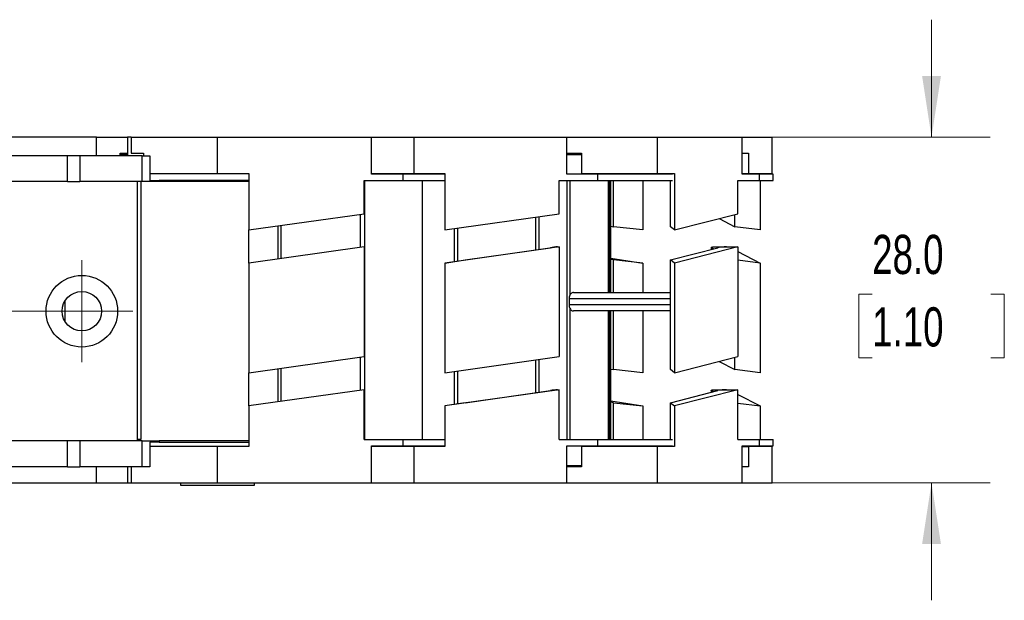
# Model space of a CAD drawing. Header units: millimetres. Extents: x 10 to 410, y 10 to 314.
# Tile 4 of 9: x 249 to 329, y 170 to 217. Entities that reach past the tile are written whole.
import ezdxf

# ---------------------------------------------------------------- set-up
doc = ezdxf.new("R2010")
doc.units = ezdxf.units.MM
doc.header["$LTSCALE"] = 1.5
doc.styles.add('SLDTEXTSTYLE0', font='TXT', dxfattribs={"width": 0.7})
doc.dimstyles.new('SLDDIMSTYLE2', dxfattribs={"dimtxt": 3.237012, "dimasz": 4.953, "dimexe": 0, "dimexo": 0.0625, "dimgap": 0.809253, "dimtad": 0, "dimtih": 1, "dimtoh": 1, "dimrnd": 1e-09, "dimzin": 4, "dimdsep": 46, "dimtxsty": 'SLDTEXTSTYLE0', "dimsah": 1, "dimcen": 0.09, "dimadec": 0, "dimazin": 1, "dimtfac": 1, "dimtmove": 0, "dimatfit": 0, "dimfxl": 0, "dimfrac": 2, "dimtolj": 1, "dimtzin": 12, "dimarcsym": 0})

# ---------------------------------------------------------------- blocks, each defined once
blk = doc.blocks.new('_D_6')
at = {"color": 7, "linetype": 'Continuous', "lineweight": 0}
for p, q in [((322.932, 207.891), (322.932, 217.416)), ((309.484, 207.891), (327.694, 207.891)), ((318.122, 195.163), (317.035, 195.163)), ((317.035, 195.163), (317.035, 190.019)), ((327.741, 195.163), (328.828, 195.163)), ((328.828, 195.163), (328.828, 190.019)), ((317.035, 190.019), (318.122, 190.019)), ((328.828, 190.019), (327.741, 190.019)), ((309.484, 179.891), (327.694, 179.891)), ((322.932, 179.891), (322.932, 170.366))]:
    blk.add_line(p, q, dxfattribs=at)
at = {"color": 7, "linetype": 'Continuous', "lineweight": 18}
for points in [[(322.932, 207.891), (323.694, 212.844), (322.17, 212.844)], [(322.932, 179.891), (322.17, 174.938), (323.694, 174.938)]]:
    blk.add_solid(points, dxfattribs=at)
at = {"color": 7, "linetype": 'Continuous', "lineweight": 18, "char_height": 3.175, "attachment_point": 1, "style": 'SLDTEXTSTYLE0'}
for s, insert in [('28.0', (318.122, 199.981)), ('1.10', (318.122, 194.111))]:
    blk.add_mtext(s, dxfattribs=dict(at, insert=insert))
blk = doc.blocks.new('SW_CENTERMARKSYMBOL_4')
at = {"color": 0, "linetype": 'Continuous', "lineweight": 18}
for p, q in [((0, 2.54), (0, 4.14)), ((0, 0), (0, 2.54)), ((-2.54, 0), (-4.14, 0)), ((0, 0), (-2.54, 0)), ((0, 0), (0, -2.54)), ((0, 0), (2.54, 0)), ((2.54, 0), (4.14, 0)), ((0, -2.54), (0, -4.14))]:
    blk.add_line(p, q, dxfattribs=at)
blk = doc.blocks.new('SW_CENTERMARKSYMBOL_5')
at = {"color": 0, "linetype": 'Continuous', "lineweight": 18}
for p, q in [((0, 2.54), (0, 4.14)), ((0, 0), (0, 2.54)), ((-2.54, 0), (-4.14, 0)), ((0, 0), (-2.54, 0)), ((0, 0), (0, -2.54)), ((0, 0), (2.54, 0)), ((2.54, 0), (4.14, 0)), ((0, -2.54), (0, -4.14))]:
    blk.add_line(p, q, dxfattribs=at)

msp = doc.modelspace()

# ---------------------------------------------------------------- linework, layer by layer
for p, q in [((255.271, 207.891), (242.795, 207.891)), ((255.271, 207.891), (257.795, 207.891)), ((255.271, 206.391), (255.271, 207.891)), ((257.795, 207.891), (257.795, 206.391)), ((258.095, 207.891), (257.795, 207.891)), ((258.095, 207.891), (258.095, 206.591)), ((258.095, 207.891), (265.095, 207.891)), ((265.095, 204.941), (265.095, 207.891)), ((265.095, 207.891), (277.572, 207.891)), ((277.572, 207.891), (281.012, 207.891)), ((277.572, 204.891), (277.572, 207.891)), ((281.012, 204.941), (281.012, 207.891)), ((281.012, 207.891), (293.381, 207.891)), ((293.381, 207.891), (300.725, 207.891)), ((293.381, 204.891), (293.381, 207.891)), ((300.725, 204.941), (300.725, 207.891)), ((300.725, 207.891), (307.579, 207.891)), ((307.579, 207.891), (310.009, 207.891)), ((307.579, 204.891), (307.579, 207.891)), ((310.009, 204.941), (310.009, 207.891)), ((252.922, 206.391), (242.595, 206.391)), ((252.922, 204.291), (252.922, 206.391)), ((253.922, 206.391), (252.922, 206.391)), ((253.922, 206.391), (253.922, 204.291)), ((258.972, 206.391), (253.922, 206.391)), ((257.201, 206.591), (257.795, 206.591)), ((257.201, 206.391), (257.201, 206.591)), ((257.201, 206.491), (257.795, 206.491)), ((258.095, 206.591), (259.092, 206.591)), ((258.972, 204.291), (258.972, 206.391)), ((258.972, 206.391), (259.617, 206.391)), ((259.092, 206.591), (259.092, 206.391)), ((259.617, 206.391), (259.617, 204.391)), ((293.381, 206.591), (294.586, 206.591)), ((293.381, 206.491), (294.586, 206.491)), ((294.586, 206.591), (294.586, 204.941)), ((307.579, 206.591), (308.111, 206.591)), ((308.111, 206.591), (308.111, 204.941)), ((252.922, 204.291), (242.595, 204.291)), ((252.922, 204.291), (253.922, 204.291)), ((258.972, 204.291), (253.922, 204.291)), ((258.595, 183.291), (258.595, 204.291)), ((258.871, 204.291), (258.871, 183.391)), ((260.371, 204.291), (258.972, 204.291)), ((259.617, 204.941), (265.095, 204.941)), ((259.617, 204.391), (260.371, 204.391)), ((260.371, 204.391), (260.371, 204.291)), ((267.619, 204.391), (260.371, 204.391)), ((267.619, 204.291), (260.371, 204.291)), ((265.095, 204.941), (267.619, 204.941)), ((267.619, 204.941), (267.619, 200.379)), ((276.955, 204.391), (280.095, 204.391)), ((276.955, 201.691), (276.955, 204.391)), ((276.995, 204.391), (276.995, 183.391)), ((277.572, 204.941), (281.012, 204.941)), ((280.095, 204.891), (277.572, 204.891)), ((280.095, 204.941), (280.095, 204.891)), ((280.095, 204.891), (280.095, 204.391)), ((283.513, 204.891), (280.095, 204.891)), ((280.095, 204.391), (283.513, 204.391)), ((281.012, 204.941), (283.513, 204.941)), ((281.681, 183.391), (281.681, 204.391)), ((282.812, 204.891), (282.812, 204.941)), ((283.513, 204.941), (283.513, 200.379)), ((292.77, 204.391), (295.882, 204.391)), ((292.77, 201.691), (292.77, 204.391)), ((295.882, 204.891), (293.381, 204.891)), ((293.421, 183.391), (293.421, 204.391)), ((293.636, 204.391), (293.636, 195.093)), ((294.586, 204.941), (300.725, 204.941)), ((295.438, 204.941), (295.438, 204.891)), ((295.882, 204.891), (295.882, 204.391)), ((301.952, 204.891), (295.882, 204.891)), ((295.882, 204.391), (301.952, 204.391)), ((296.773, 195.311), (296.773, 204.391)), ((296.786, 195.311), (296.786, 204.391)), ((296.904, 195.311), (296.904, 204.391)), ((296.95, 195.311), (296.95, 204.391)), ((297.178, 200.64), (297.178, 204.391)), ((297.969, 204.891), (297.969, 204.941)), ((299.538, 204.391), (299.538, 200.379)), ((300.725, 204.941), (302.111, 204.941)), ((301.768, 204.891), (301.768, 204.941)), ((301.794, 200.64), (301.794, 204.391)), ((302.111, 204.941), (302.111, 200.379)), ((307.24, 204.391), (308.965, 204.391)), ((307.24, 201.691), (307.24, 204.391)), ((307.579, 204.941), (308.111, 204.941)), ((308.965, 204.891), (307.579, 204.891)), ((308.111, 204.941), (310.009, 204.941)), ((308.965, 204.891), (308.965, 204.391)), ((310.116, 204.891), (308.965, 204.891)), ((308.965, 204.391), (310.116, 204.391)), ((309.055, 204.941), (309.055, 204.891)), ((309.055, 204.391), (309.055, 200.379)), ((310.116, 204.391), (310.116, 204.891)), ((267.619, 200.379), (276.955, 201.691)), ((276.671, 198.971), (276.671, 201.651)), ((283.513, 200.379), (292.77, 201.691)), ((290.873, 198.772), (290.873, 201.422)), ((291.137, 198.81), (291.137, 201.46)), ((302.111, 200.379), (307.24, 201.691)), ((305.721, 201.303), (307.008, 200.64)), ((307.008, 200.64), (307.008, 201.632)), ((267.619, 197.699), (267.619, 200.379)), ((269.989, 198.032), (269.989, 200.712)), ((270.213, 200.744), (270.213, 198.064)), ((284.298, 197.825), (284.298, 200.49)), ((284.534, 200.524), (284.534, 197.862)), ((296.95, 200.675), (297.178, 200.64)), ((299.538, 200.379), (297.178, 200.64)), ((302.111, 200.379), (301.794, 200.64)), ((309.055, 200.379), (307.008, 200.64)), ((276.955, 199.011), (267.619, 197.699)), ((276.955, 199.011), (276.955, 190.111)), ((292.77, 199.011), (283.513, 197.699)), ((285.145, 197.96), (292.064, 198.941)), ((292.626, 199.011), (292.77, 199.011)), ((292.77, 199.011), (292.77, 190.111)), ((301.794, 197.96), (305.628, 198.941)), ((307.24, 199.011), (302.111, 197.699)), ((305.084, 198.96), (305.084, 198.802)), ((305.278, 198.851), (305.103, 198.941)), ((305.103, 198.941), (305.103, 198.807)), ((305.448, 199.011), (306.321, 199.011)), ((306.321, 199.011), (307.24, 199.011)), ((307.24, 199.011), (307.24, 190.111)), ((307.24, 198.633), (309.055, 197.699)), ((283.513, 197.699), (285.145, 197.96)), ((296.95, 198.1), (299.538, 197.699)), ((297.178, 197.96), (296.95, 197.995)), ((297.178, 195.311), (297.178, 197.96)), ((299.538, 197.699), (297.178, 197.96)), ((301.794, 189.06), (301.794, 197.96)), ((302.111, 197.699), (301.794, 197.96)), ((309.055, 197.699), (307.24, 197.931)), ((267.619, 197.699), (267.619, 188.799)), ((283.513, 197.699), (283.513, 188.799)), ((299.538, 197.699), (299.538, 195.311)), ((302.111, 197.699), (302.111, 188.799)), ((309.055, 197.699), (309.055, 188.799)), ((252.748, 192.928), (252.748, 194.654)), ((293.566, 194.811), (293.566, 194.311)), ((293.566, 194.811), (301.794, 194.811)), ((293.929, 195.311), (301.794, 195.311)), ((301.794, 194.311), (293.566, 194.311)), ((293.636, 194.029), (293.636, 183.391)), ((301.794, 193.811), (293.929, 193.811)), ((296.773, 183.391), (296.773, 193.811)), ((296.786, 183.391), (296.786, 193.811)), ((296.904, 183.391), (296.904, 193.811)), ((296.95, 183.391), (296.95, 193.811)), ((297.178, 189.06), (297.178, 193.811)), ((299.538, 193.811), (299.538, 188.799)), ((267.619, 188.799), (276.955, 190.111)), ((276.671, 187.391), (276.671, 190.071)), ((283.513, 188.799), (292.77, 190.111)), ((291.137, 187.23), (291.137, 189.88)), ((302.111, 188.799), (307.24, 190.111)), ((307.008, 189.06), (307.008, 190.052)), ((269.989, 186.452), (269.989, 189.132)), ((270.213, 189.164), (270.213, 186.484)), ((290.873, 187.192), (290.873, 189.842)), ((296.95, 189.095), (297.178, 189.06)), ((299.538, 188.799), (297.178, 189.06)), ((302.111, 188.799), (301.794, 189.06)), ((305.721, 189.723), (307.008, 189.06)), ((309.055, 188.799), (307.008, 189.06)), ((267.619, 186.119), (267.619, 188.799)), ((284.298, 186.245), (284.298, 188.91)), ((284.534, 188.944), (284.534, 186.282)), ((276.955, 187.431), (267.619, 186.119)), ((276.955, 183.391), (276.955, 187.431)), ((292.77, 187.431), (283.513, 186.119)), ((285.145, 186.38), (292.064, 187.361)), ((292.626, 187.431), (292.77, 187.431)), ((292.77, 183.391), (292.77, 187.431)), ((301.794, 186.38), (305.628, 187.361)), ((307.24, 187.431), (302.111, 186.119)), ((305.084, 187.38), (305.084, 187.222)), ((305.278, 187.271), (305.103, 187.361)), ((305.103, 187.361), (305.103, 187.227)), ((305.448, 187.431), (306.321, 187.431)), ((306.321, 187.431), (307.24, 187.431)), ((307.24, 183.391), (307.24, 187.431)), ((307.24, 187.053), (309.055, 186.119)), ((267.619, 186.119), (267.619, 182.841)), ((285.145, 186.38), (283.513, 186.119)), ((283.513, 186.119), (283.513, 182.841)), ((296.95, 186.52), (299.538, 186.119)), ((297.178, 186.38), (296.95, 186.415)), ((297.178, 186.38), (299.538, 186.119)), ((297.178, 183.391), (297.178, 186.38)), ((299.538, 186.119), (299.538, 183.391)), ((301.794, 186.38), (302.111, 186.119)), ((301.794, 183.391), (301.794, 186.38)), ((302.111, 186.119), (302.111, 182.841)), ((307.24, 186.351), (309.055, 186.119)), ((309.055, 186.119), (309.055, 183.391)), ((252.922, 183.291), (242.595, 183.291)), ((252.922, 181.191), (252.922, 183.291)), ((253.922, 183.291), (252.922, 183.291)), ((253.922, 183.291), (253.922, 181.191)), ((258.972, 183.291), (253.922, 183.291)), ((258.871, 183.391), (258.595, 183.391)), ((258.972, 181.191), (258.972, 183.291)), ((258.972, 183.291), (260.371, 183.291)), ((259.617, 183.191), (259.617, 181.191)), ((260.371, 183.191), (259.617, 183.191)), ((265.095, 182.841), (259.617, 182.841)), ((260.371, 183.291), (260.371, 183.191)), ((267.619, 183.291), (260.371, 183.291)), ((260.371, 183.191), (267.619, 183.191)), ((265.095, 179.891), (265.095, 182.841)), ((267.619, 182.841), (265.095, 182.841)), ((276.955, 183.391), (280.095, 183.391)), ((277.572, 182.891), (280.095, 182.891)), ((277.572, 179.891), (277.572, 182.891)), ((281.012, 182.841), (277.572, 182.841)), ((280.095, 183.391), (280.095, 182.891)), ((280.095, 183.391), (283.513, 183.391)), ((280.095, 182.891), (283.513, 182.891)), ((280.095, 182.891), (280.095, 182.841)), ((281.012, 179.891), (281.012, 182.841)), ((283.513, 182.841), (281.012, 182.841)), ((282.812, 182.841), (282.812, 182.891)), ((292.77, 183.391), (295.882, 183.391)), ((293.381, 182.891), (295.882, 182.891)), ((293.381, 179.891), (293.381, 182.891)), ((294.586, 182.841), (294.586, 181.191)), ((300.725, 182.841), (294.586, 182.841)), ((295.438, 182.891), (295.438, 182.841)), ((295.882, 183.391), (295.882, 182.891)), ((295.882, 183.391), (301.952, 183.391)), ((295.882, 182.891), (301.952, 182.891)), ((297.969, 182.841), (297.969, 182.891)), ((300.725, 179.891), (300.725, 182.841)), ((302.111, 182.841), (300.725, 182.841)), ((301.768, 182.841), (301.768, 182.891)), ((307.24, 183.391), (308.965, 183.391)), ((307.579, 182.891), (308.965, 182.891)), ((307.579, 179.891), (307.579, 182.891)), ((307.579, 182.841), (308.111, 182.841)), ((308.111, 182.841), (308.111, 181.191)), ((310.009, 182.841), (308.111, 182.841)), ((308.965, 183.391), (308.965, 182.891)), ((308.965, 183.391), (310.116, 183.391)), ((308.965, 182.891), (310.116, 182.891)), ((309.055, 182.891), (309.055, 182.841)), ((310.009, 179.891), (310.009, 182.841)), ((310.116, 182.891), (310.116, 183.391)), ((252.922, 181.191), (242.595, 181.191)), ((252.922, 181.191), (253.922, 181.191)), ((258.972, 181.191), (253.922, 181.191)), ((255.271, 179.891), (255.271, 181.191)), ((257.795, 181.191), (257.795, 179.891)), ((258.095, 181.191), (258.095, 179.891)), ((259.617, 181.191), (258.972, 181.191)), ((293.381, 181.291), (294.586, 181.291)), ((294.586, 181.191), (293.381, 181.191)), ((308.111, 181.191), (307.579, 181.191)), ((242.795, 179.891), (255.271, 179.891)), ((255.271, 179.891), (257.795, 179.891)), ((257.795, 179.891), (258.095, 179.891)), ((258.095, 179.891), (265.095, 179.891)), ((262.095, 179.891), (262.095, 179.691)), ((262.095, 179.691), (268.095, 179.691)), ((265.095, 179.891), (277.572, 179.891)), ((268.095, 179.691), (268.095, 179.891)), ((277.572, 179.891), (281.012, 179.891)), ((281.012, 179.891), (293.381, 179.891)), ((293.381, 179.891), (300.725, 179.891)), ((300.725, 179.891), (307.579, 179.891)), ((307.579, 179.891), (310.009, 179.891))]:
    msp.add_line(p, q)
at = {"flags": 128}
for points in [[(305.103, 198.941), (305.087, 198.953), (305.086, 198.965), (305.1, 198.976), (305.128, 198.986), (305.171, 198.995), (305.226, 199.002), (305.292, 199.007), (305.366, 199.01), (305.448, 199.011)], [(305.103, 187.361), (305.087, 187.373), (305.086, 187.385), (305.1, 187.396), (305.128, 187.406), (305.171, 187.415), (305.226, 187.422), (305.292, 187.427), (305.366, 187.43), (305.448, 187.431)]]:
    msp.add_lwpolyline(points, dxfattribs=at)
for radius in [2.9, 1.6]:
    msp.add_circle((254.095, 193.791), radius)
for centre, radius, start, end in [((293.608, 188.887), 10.172, 95.5449, 98.73069), ((306.311, 195.658), 3.353, 89.83697, 101.75187), ((293.608, 177.306), 10.173, 95.54492, 98.73058), ((306.311, 184.078), 3.353, 89.83695, 101.75182)]:
    msp.add_arc(centre, radius, start, end)
for points, knots in [([(293.636, 195.093), (293.615, 195.044), (293.575, 194.954), (293.569, 194.856), (293.566, 194.811)], [0, 0, 0, 0, 0.546002, 1, 1, 1, 1]), ([(293.929, 195.311), (293.889, 195.305), (293.803, 195.292), (293.702, 195.205), (293.658, 195.13), (293.636, 195.093)], [0, 0, 0, 0, 0.316657, 0.669856, 1, 1, 1, 1]), ([(293.566, 194.311), (293.571, 194.257), (293.578, 194.158), (293.619, 194.069), (293.636, 194.029)], [0, 0, 0, 0, 0.557243, 1, 1, 1, 1]), ([(293.636, 194.029), (293.662, 193.987), (293.71, 193.907), (293.816, 193.826), (293.895, 193.816), (293.929, 193.811)], [0, 0, 0, 0, 0.387417, 0.729133, 1, 1, 1, 1])]:
    msp.add_open_spline(points, degree=3, knots=knots)

# ---------------------------------------------------------------- block references
at = {"color": 7, "linetype": 'Continuous', "lineweight": 0}
for name, p in [('SW_CENTERMARKSYMBOL_4', (246.095, 193.791)), ('SW_CENTERMARKSYMBOL_5', (254.095, 193.791))]:
    msp.add_blockref(name, p, dxfattribs=at)

# ---------------------------------------------------------------- dimensions: what is measured, and where the dimension line sits
at = {"color": 7, "linetype": 'Continuous', "lineweight": 18}
dim = msp.add_linear_dim(base=(322.932, 207.891), p1=(307.579, 179.891), p2=(307.579, 207.891), angle=90, dimstyle='SLDDIMSTYLE2', dxfattribs=at)
dim.commit()
dim.dimension.update_dxf_attribs({"geometry": '_D_6', "text_midpoint": (322.932, 195.163), "dimtype": 160})

doc.saveas('drawing.dxf')
